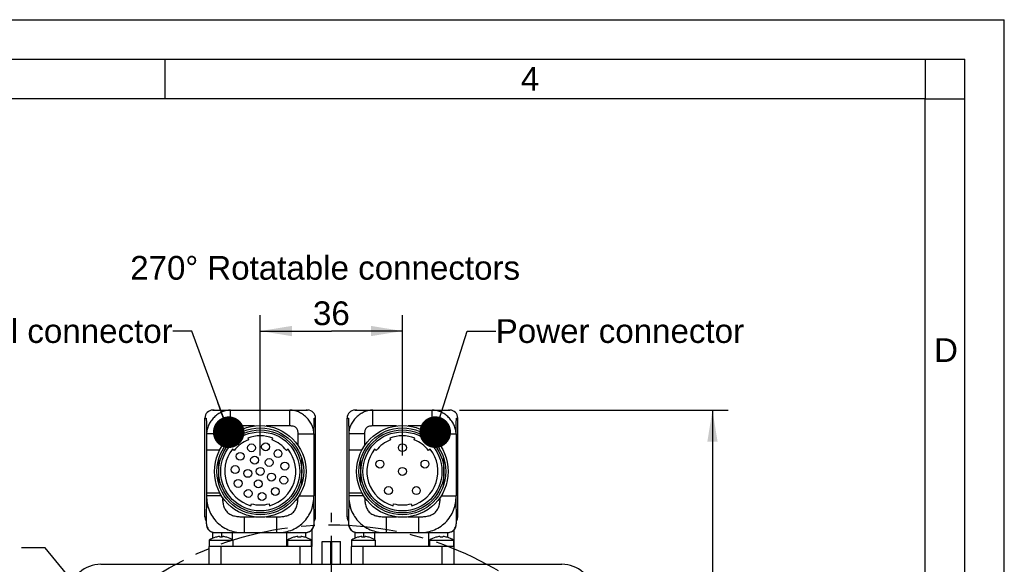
# Model space of a CAD drawing. Header units: millimetres. Extents: x 0 to 420, y 0 to 297.
# Tile 47 of 47: x 295 to 420, y 228 to 297. Entities that reach past the tile are written whole.
import ezdxf

# ---------------------------------------------------------------- set-up
doc = ezdxf.new("R2010")
doc.units = ezdxf.units.MM
doc.header["$LTSCALE"] = 23.1
doc.linetypes.add('CENTER', pattern=[0.6, 0.375, -0.075, 0.075, -0.075])
doc.layers.get('0').update_dxf_attribs({"linetype": 'CONTINUOUS'})
for name, color, linetype in [('AXIS', 7, 'CONTINUOUS'), ('COMPONENTS', 7, 'CONTINUOUS'), ('DETAIL', 7, 'CONTINUOUS'), ('DIMENSION', 7, 'CONTINUOUS')]:
    doc.layers.add(name, color=color, linetype=linetype)
doc.styles.get("Standard").update_dxf_attribs({"font": 'arial.ttf'})
doc.styles.add('TEXTSTYLE_2', font='arial.ttf')
doc.dimstyles.new('DIMSTYLE_3', dxfattribs={"dimtxt": 3, "dimasz": 4, "dimexe": 0.18, "dimexo": 0.0625, "dimgap": 0.09, "dimtad": 1, "dimlfac": 2, "dimdsep": 46, "dimtxsty": 'STANDARD', "dimblk": '_FILLED', "dimblk1": '_FILLED', "dimblk2": '_FILLED', "dimcen": 0.09, "dimadec": 0, "dimazin": 0, "dimtp": 0.5, "dimtm": 0.5, "dimtfac": 1, "dimtofl": 0, "dimtmove": 0, "dimatfit": 3, "dimldrblk": '_FILLED', "dimfxl": 1, "dimtolj": 1, "dimarcsym": 0})
doc.dimstyles.new('DIMSTYLE_4', dxfattribs={"dimtxt": 3, "dimasz": 4, "dimexe": 0.18, "dimexo": 0.0625, "dimgap": 0.09, "dimtad": 1, "dimlfac": 2, "dimdsep": 46, "dimtxsty": 'STANDARD', "dimblk": '_FILLED', "dimblk1": '_FILLED', "dimblk2": '_FILLED', "dimcen": 0.09, "dimadec": 0, "dimazin": 0, "dimtp": 0.3, "dimtm": 0.3, "dimtfac": 1, "dimtofl": 0, "dimtmove": 0, "dimatfit": 3, "dimldrblk": '_FILLED', "dimfxl": 1, "dimtolj": 1, "dimarcsym": 0})
doc.dimstyles.get("Standard").update_dxf_attribs({"dimtxt": 3, "dimasz": 4, "dimexe": 0.18, "dimexo": 0.0625, "dimgap": 0.09, "dimtad": 1, "dimdec": 3, "dimdsep": 46, "dimtxsty": 'STANDARD', "dimblk": '_FILLED', "dimblk1": '_FILLED', "dimblk2": '_FILLED', "dimcen": 0.09, "dimadec": 0, "dimazin": 0, "dimtol": 1, "dimtp": 0.001, "dimtm": 0.001, "dimtfac": 1, "dimtdec": 3, "dimtofl": 0, "dimtmove": 0, "dimatfit": 3, "dimldrblk": '_FILLED', "dimfxl": 1, "dimtolj": 1, "dimarcsym": 0})

# ---------------------------------------------------------------- blocks, each defined once
blk = doc.blocks.new('_FILLED')
at = {"color": 0, "linetype": 'BYBLOCK'}
blk.add_solid([(0, 0), (-1, 0.1625), (-1, -0.1625)], dxfattribs=at)
blk = doc.blocks.new('*D3')
at = {"layer": 'DIMENSION', "color": 2, "linetype": 'CONTINUOUS'}
for p, q in [((351.03, 247.62), (385.05, 247.62)), ((383.05, 247.62), (383.05, 201.62)), ((383.05, 155.62), (383.05, 201.62)), ((365.99, 155.62), (385.05, 155.62))]:
    blk.add_line(p, q, dxfattribs=at)
at = {"layer": 'DIMENSION', "color": 2, "linetype": 'CONTINUOUS', "xscale": 4, "yscale": 4, "zscale": 4}
for p, rotation in [((383.05, 247.62), 90), ((383.05, 155.62), 270)]:
    blk.add_blockref('_FILLED', p, dxfattribs=dict(at, rotation=rotation))
at = {"layer": 'DIMENSION', "color": 2, "linetype": 'CONTINUOUS', "insert": (379.3, 201.62), "char_height": 3, "width": 6.9926, "attachment_point": 2, "rotation": 90, "line_spacing_factor": 0.9}
blk.add_mtext('184', dxfattribs=at)
blk = doc.blocks.new('*D4')
at = {"layer": 'DIMENSION', "color": 2, "linetype": 'CONTINUOUS'}
for p, q in [((325.8, 241.87), (325.8, 259.62)), ((343.8, 241.87), (343.8, 259.62)), ((325.8, 257.62), (334.8, 257.62)), ((343.8, 257.62), (334.8, 257.62))]:
    blk.add_line(p, q, dxfattribs=at)
at = {"layer": 'DIMENSION', "color": 2, "linetype": 'CONTINUOUS', "xscale": 4, "yscale": 4, "zscale": 4, "rotation": 180}
blk.add_blockref('_FILLED', (325.8, 257.62), dxfattribs=at)
at = {"layer": 'DIMENSION', "color": 2, "linetype": 'CONTINUOUS', "xscale": 4, "yscale": 4, "zscale": 4}
blk.add_blockref('_FILLED', (343.8, 257.62), dxfattribs=at)
at = {"layer": 'DIMENSION', "color": 2, "linetype": 'CONTINUOUS', "insert": (334.8, 261.37), "char_height": 3, "width": 4.6617, "attachment_point": 2, "line_spacing_factor": 0.9}
blk.add_mtext('36', dxfattribs=at)

msp = doc.modelspace()

# ---------------------------------------------------------------- linework, layer by layer
at = {"color": 2, "linetype": 'CONTINUOUS'}
for p, q in [((0, 297), (420, 297)), ((420, 0), (420, 297)), ((20, 292), (415, 292)), ((313.75, 287), (313.75, 292)), ((410.00692, 286.94178), (410.00692, 291.94178)), ((415, 5), (415, 292)), ((409.97544, 287.00525), (414.97544, 287.00525))]:
    msp.add_line(p, q, dxfattribs=at)
at = {"color": 7, "linetype": 'CONTINUOUS'}
for p, q in [((410, 287), (25, 287)), ((410, 10), (410, 287))]:
    msp.add_line(p, q, dxfattribs=at)
at = {"layer": 'AXIS', "color": 2, "linetype": 'CENTER'}
msp.add_line((334.79516, 191.86563), (334.79516, 234.6402), dxfattribs=at)
msp.add_circle((334.79516, 191.86563), 41.25, dxfattribs=at)
at = {"layer": 'COMPONENTS', "color": 7, "linetype": 'CONTINUOUS'}
for p, q in [((319.79516, 247.61563), (319.93384, 247.61563)), ((319.95846, 247.61576), (319.90459, 247.6149)), ((319.92663, 247.61513), (319.91172, 247.61454)), ((319.9306, 247.61563), (319.91678, 247.61563)), ((319.93649, 247.61542), (319.92663, 247.61513)), ((319.93976, 247.61563), (331.79516, 247.61563)), ((320.003, 247.61562), (319.98953, 247.61556)), ((331.6395, 247.61563), (331.62409, 247.61578)), ((331.6487, 247.61545), (331.6395, 247.61563)), ((331.65481, 247.61564), (331.64763, 247.6157)), ((331.65717, 247.61522), (331.6487, 247.61545)), ((331.66208, 247.61553), (331.65481, 247.61564)), ((331.66585, 247.61493), (331.65717, 247.61522)), ((331.66944, 247.61537), (331.66208, 247.61553)), ((331.66602, 247.61493), (331.66539, 247.61495)), ((331.67673, 247.61516), (331.66944, 247.61537)), ((331.68369, 247.61491), (331.67673, 247.61516)), ((331.68977, 247.61465), (331.68369, 247.61491)), ((337.79516, 247.61563), (337.93384, 247.61563)), ((337.95846, 247.61576), (337.90459, 247.6149)), ((337.92663, 247.61513), (337.91172, 247.61454)), ((337.93649, 247.61542), (337.92663, 247.61513)), ((337.93976, 247.61563), (349.79516, 247.61563)), ((338.003, 247.61562), (337.98953, 247.61556)), ((349.6395, 247.61563), (349.62409, 247.61578)), ((349.6487, 247.61545), (349.6395, 247.61563)), ((349.65481, 247.61564), (349.64763, 247.6157)), ((349.65717, 247.61522), (349.6487, 247.61545)), ((349.66208, 247.61553), (349.65481, 247.61564)), ((349.66585, 247.61493), (349.65717, 247.61522)), ((349.66944, 247.61537), (349.66208, 247.61553)), ((349.67673, 247.61516), (349.66944, 247.61537)), ((349.68369, 247.61491), (349.67673, 247.61516)), ((349.68977, 247.61465), (349.68369, 247.61491)), ((318.79516, 234.11563), (318.79516, 246.61563)), ((332.79516, 234.11563), (332.79516, 246.61563)), ((336.79516, 234.11563), (336.79516, 246.61563)), ((350.79516, 234.11563), (350.79516, 246.61563)), ((324.20819, 244.07651), (324.29636, 243.84258)), ((327.29395, 243.84258), (327.38212, 244.07651)), ((342.20819, 244.07651), (342.29636, 243.84258)), ((345.29395, 243.84258), (345.38212, 244.07651)), ((322.47601, 242.52002), (322.28077, 242.67616)), ((329.30955, 242.67616), (329.1143, 242.52002)), ((340.47601, 242.52002), (340.28077, 242.67616)), ((347.30955, 242.67616), (347.1143, 242.52002)), ((320.54516, 238.22627), (320.54516, 241.50499)), ((331.04516, 238.22627), (331.04516, 241.50499)), ((338.54516, 238.22627), (338.54516, 241.50499)), ((349.04516, 238.22627), (349.04516, 241.50499)), ((324.60394, 235.52616), (324.67012, 235.76724)), ((326.92019, 235.76724), (326.98637, 235.52616)), ((342.60394, 235.52616), (342.67012, 235.76724)), ((344.92019, 235.76724), (344.98637, 235.52616)), ((318.95973, 234.1056), (318.95978, 234.11563)), ((318.95973, 234.1056), (318.95973, 233.484)), ((332.63054, 234.11563), (332.63059, 234.1056)), ((332.63059, 233.484), (332.63059, 234.1056)), ((336.95973, 234.1056), (336.95978, 234.11563)), ((336.95973, 234.1056), (336.95973, 233.484)), ((350.63054, 234.11563), (350.63059, 234.1056)), ((350.63059, 233.484), (350.63059, 234.1056)), ((319.79516, 231.41815), (319.79516, 232.17268)), ((320.3596, 232.11563), (331.23009, 232.11563)), ((320.92586, 231.53159), (320.92586, 232.11563)), ((322.28945, 231.20286), (322.28945, 232.11563)), ((329.1454, 230.36563), (329.1454, 232.11563)), ((331.5625, 231.50716), (331.5625, 232.13301)), ((332.30539, 232.43939), (332.30539, 230.36563)), ((337.79516, 231.41815), (337.79516, 232.17268)), ((338.3596, 232.11563), (349.23009, 232.11563)), ((338.92586, 231.53159), (338.92586, 232.11563)), ((340.28945, 231.20286), (340.28945, 232.11563)), ((347.1454, 230.36563), (347.1454, 232.11563)), ((349.5625, 231.50716), (349.5625, 232.13301)), ((350.30539, 232.43939), (350.30539, 230.36563)), ((319.34475, 231.16563), (319.34475, 230.36563)), ((319.34475, 231.16563), (322.34475, 231.16563)), ((320.11157, 231.52687), (320.10905, 231.53283)), ((320.66145, 231.52687), (320.65116, 231.62405)), ((321.03833, 231.62405), (321.02804, 231.52687)), ((321.58045, 231.53283), (321.57792, 231.52687)), ((322.34475, 231.16563), (322.34475, 230.36563)), ((329.24475, 231.16563), (329.24475, 230.36563)), ((329.24475, 231.16563), (332.24475, 231.16563)), ((330.01157, 231.52687), (330.00905, 231.53283)), ((330.56145, 231.52687), (330.55116, 231.62405)), ((330.93833, 231.62405), (330.92804, 231.52687)), ((331.48045, 231.53283), (331.47792, 231.52687)), ((332.24475, 231.16563), (332.24475, 230.36563)), ((333.64516, 228.11563), (333.64516, 230.99162)), ((333.64516, 230.99162), (334.83685, 230.99162)), ((334.74516, 228.11563), (334.74516, 230.99162)), ((334.84516, 228.11563), (334.84516, 230.99162)), ((334.84516, 230.99162), (335.94516, 230.99162)), ((335.94516, 228.11563), (335.94516, 230.99162)), ((337.34475, 231.16563), (337.34475, 230.36563)), ((337.34475, 231.16563), (340.34475, 231.16563)), ((338.11157, 231.52687), (338.10905, 231.53283)), ((338.66145, 231.52687), (338.65116, 231.62405)), ((339.03833, 231.62405), (339.02804, 231.52687)), ((339.58045, 231.53283), (339.57792, 231.52687)), ((340.34475, 231.16563), (340.34475, 230.36563)), ((347.24475, 231.16563), (347.24475, 230.36563)), ((347.24475, 231.16563), (350.24475, 231.16563)), ((348.01157, 231.52687), (348.00905, 231.53283)), ((348.56145, 231.52687), (348.55116, 231.62405)), ((348.93833, 231.62405), (348.92804, 231.52687)), ((349.48045, 231.53283), (349.47792, 231.52687)), ((350.24475, 231.16563), (350.24475, 230.36563)), ((319.29516, 230.36563), (319.29516, 228.11563)), ((332.30539, 230.36563), (319.29516, 230.36563)), ((332.29516, 230.36563), (332.29516, 228.11563)), ((337.29516, 230.36563), (337.29516, 228.11563)), ((350.30539, 230.36563), (337.29516, 230.36563)), ((350.29516, 230.36563), (350.29516, 228.11563)), ((305.60291, 228.11563), (363.98741, 228.11563))]:
    msp.add_line(p, q, dxfattribs=at)
at = {"layer": 'COMPONENTS', "color": 9, "linetype": 'CONTINUOUS'}
for p, q in [((322.03705, 245.61563), (322.03705, 247.61563)), ((329.55326, 245.61563), (329.55326, 247.61563)), ((340.03705, 245.61563), (340.03705, 247.61563)), ((347.55326, 245.61563), (347.55326, 247.61563)), ((318.79516, 246.61563), (318.79657, 246.61563)), ((318.79657, 234.11563), (318.79657, 246.61563)), ((325.05039, 245.61563), (322.03705, 245.61563)), ((329.55326, 245.61563), (326.53992, 245.61563)), ((332.79374, 234.11563), (332.79374, 246.61563)), ((332.79374, 246.61563), (332.79516, 246.61563)), ((336.79516, 246.61563), (336.79657, 246.61563)), ((336.79657, 234.11563), (336.79657, 246.61563)), ((343.05039, 245.61563), (340.03705, 245.61563)), ((347.55326, 245.61563), (344.53992, 245.61563)), ((350.79374, 234.11563), (350.79374, 246.61563)), ((350.79374, 246.61563), (350.79516, 246.61563)), ((319.00574, 244.61219), (319.00574, 242.56889)), ((321.00533, 244.61207), (319.00574, 244.61207)), ((321.00533, 244.61207), (321.00533, 243.13274)), ((330.58498, 243.13274), (330.58498, 244.61207)), ((330.58498, 244.61207), (332.58457, 244.61207)), ((332.58457, 244.61223), (332.58457, 236.78478)), ((337.00574, 244.61219), (337.00574, 242.56889)), ((339.00533, 244.61207), (337.00574, 244.61207)), ((339.00533, 244.61207), (339.00533, 243.13274)), ((348.58498, 243.13274), (348.58498, 244.61207)), ((348.58498, 244.61207), (350.58457, 244.61207)), ((350.58457, 244.61223), (350.58457, 236.78478)), ((320.66574, 242.56889), (319.00574, 242.56889)), ((338.66574, 242.56889), (337.00574, 242.56889)), ((319.00574, 237.16237), (319.00574, 236.78476)), ((319.00574, 237.16237), (320.66574, 237.16237)), ((337.00574, 237.16237), (337.00574, 236.78476)), ((337.00574, 237.16237), (338.66574, 237.16237)), ((319.00574, 236.78476), (318.95978, 233.484)), ((320.88334, 236.78483), (319.00574, 236.78483)), ((330.70697, 236.78483), (332.58457, 236.78483)), ((332.63054, 233.484), (332.58457, 236.78478)), ((337.00574, 236.78476), (336.95978, 233.484)), ((338.88334, 236.78483), (337.00574, 236.78483)), ((348.70697, 236.78483), (350.58457, 236.78483)), ((350.63054, 233.484), (350.58457, 236.78478)), ((318.79516, 234.11563), (318.95978, 234.11563)), ((318.95973, 233.484), (318.95978, 233.484)), ((318.95978, 234.11563), (318.95978, 234.1056)), ((323.75495, 234.11563), (323.75495, 232.11563)), ((323.75495, 234.11563), (325.05039, 234.11563)), ((326.53992, 234.11563), (327.83537, 234.11563)), ((327.83537, 234.11563), (327.83537, 232.11563)), ((332.63059, 234.1056), (332.63054, 234.11563)), ((332.63054, 234.11563), (332.79516, 234.11563)), ((332.63059, 233.484), (332.63054, 233.484)), ((336.79516, 234.11563), (336.95978, 234.11563)), ((336.95973, 233.484), (336.95978, 233.484)), ((336.95978, 234.11563), (336.95978, 234.1056)), ((341.75495, 234.11563), (341.75495, 232.11563)), ((341.75495, 234.11563), (343.05039, 234.11563)), ((344.53992, 234.11563), (345.83537, 234.11563)), ((345.83537, 234.11563), (345.83537, 232.11563)), ((350.63059, 234.1056), (350.63054, 234.11563)), ((350.63054, 234.11563), (350.79516, 234.11563)), ((350.63059, 233.484), (350.63054, 233.484)), ((320.79516, 230.36563), (320.79516, 228.11563)), ((330.79516, 230.36563), (330.79516, 228.11563)), ((338.79516, 230.36563), (338.79516, 228.11563)), ((348.79516, 230.36563), (348.79516, 228.11563))]:
    msp.add_line(p, q, dxfattribs=at)
at = {"layer": 'COMPONENTS', "color": 7, "linetype": 'CONTINUOUS'}
for points in [[(319.90459, 247.6149), (319.8683, 247.61281), (319.8459, 247.61082), (319.82945, 247.60905), (319.81894, 247.60778)], [(331.69626, 247.61434), (331.69564, 247.61437), (331.68977, 247.61465)], [(337.90459, 247.6149), (337.8683, 247.61281), (337.8459, 247.61082), (337.82945, 247.60905), (337.81894, 247.60778)], [(349.69626, 247.61434), (349.69564, 247.61437), (349.68977, 247.61465)], [(318.95972, 233.484), (318.96024, 233.42295), (318.96406, 233.31321), (318.97184, 233.20734), (318.98388, 233.10577), (319.00052, 233.00832), (319.02236, 232.91423), (319.04966, 232.82417), (319.0828, 232.73858), (319.12287, 232.65625), (319.1698, 232.57848), (319.22324, 232.50654), (319.2845, 232.4396), (319.35258, 232.3788), (319.42605, 232.32527), (319.50569, 232.27843), (319.59062, 232.23832), (319.67928, 232.20503), (319.77231, 232.17778), (319.86949, 232.1561), (319.97009, 232.13958), (320.07446, 232.1277), (320.18265, 232.12003), (320.29445, 232.11621), (320.35958, 232.11563)], [(331.2301, 232.11563), (331.29152, 232.11614), (331.40334, 232.11981), (331.51156, 232.12731), (331.61596, 232.13899), (331.71661, 232.15529), (331.81386, 232.17673), (331.907, 232.20369), (331.99576, 232.23667), (332.08085, 232.27647), (332.16072, 232.32297), (332.23444, 232.37611), (332.3028, 232.43658), (332.36437, 232.50326), (332.41819, 232.57501), (332.46547, 232.65255), (332.50579, 232.73468), (332.53924, 232.82018), (332.56684, 232.91009), (332.58893, 233.00411), (332.60581, 233.10151), (332.61805, 233.20304), (332.62602, 233.30889), (332.62999, 233.41863), (332.63059, 233.484)], [(336.95972, 233.484), (336.96024, 233.42295), (336.96406, 233.31321), (336.97184, 233.20734), (336.98388, 233.10577), (337.00052, 233.00832), (337.02236, 232.91423), (337.04966, 232.82417), (337.0828, 232.73858), (337.12287, 232.65625), (337.1698, 232.57848), (337.22324, 232.50654), (337.2845, 232.4396), (337.35258, 232.3788), (337.42605, 232.32527), (337.50569, 232.27843), (337.59062, 232.23832), (337.67928, 232.20503), (337.77231, 232.17778), (337.86949, 232.1561), (337.97009, 232.13958), (338.07446, 232.1277), (338.18265, 232.12003), (338.29445, 232.11621), (338.35958, 232.11563)], [(349.2301, 232.11563), (349.29152, 232.11614), (349.40334, 232.11981), (349.51156, 232.12731), (349.61596, 232.13899), (349.71661, 232.15529), (349.81386, 232.17673), (349.907, 232.20369), (349.99576, 232.23667), (350.08085, 232.27647), (350.16072, 232.32297), (350.23444, 232.37611), (350.3028, 232.43658), (350.36437, 232.50326), (350.41819, 232.57501), (350.46547, 232.65255), (350.50579, 232.73468), (350.53924, 232.82018), (350.56684, 232.91009), (350.58893, 233.00411), (350.60581, 233.10151), (350.61805, 233.20304), (350.62602, 233.30889), (350.62999, 233.41863), (350.63059, 233.484)]]:
    msp.add_lwpolyline(points, dxfattribs=at)
for centre, radius in [((325.79516, 239.86563), 5.8), ((343.79516, 239.86563), 5.8), ((325.79516, 239.86563), 5.5), ((325.79516, 239.86563), 5.25), ((325.79516, 239.86563), 5), ((343.79516, 239.86563), 5.5), ((343.79516, 239.86563), 5.25), ((343.79516, 239.86563), 5), ((324.68317, 242.84699), 0.5), ((326.47154, 242.97489), 0.5), ((343.79516, 242.86563), 0.5), ((323.24785, 241.77252), 0.5), ((328.04516, 242.11563), 0.5), ((325.07286, 241.28321), 0.5), ((326.92016, 240.99063), 0.5), ((328.90442, 240.54201), 0.5), ((340.94199, 240.79268), 0.5), ((346.64833, 240.79268), 0.5), ((322.62128, 240.09263), 0.5), ((324.22375, 239.61674), 0.5), ((325.79516, 239.86563), 0.5), ((327.21274, 239.14334), 0.5), ((343.79516, 239.86563), 0.5), ((323.0024, 238.34067), 0.5), ((325.54627, 238.29423), 0.5), ((328.77651, 238.75364), 0.5), ((324.2702, 237.07287), 0.5), ((326.02216, 236.69176), 0.5), ((327.70205, 237.31832), 0.5), ((342.0318, 237.43858), 0.5), ((345.55851, 237.43858), 0.5)]:
    msp.add_circle(centre, radius, dxfattribs=at)
for centre, radius, start, end in [((319.79516, 246.61563), 1, 90, 180), ((331.79516, 246.61563), 1, 0, 90), ((337.79516, 246.61563), 1, 90, 180), ((349.79516, 246.61563), 1, 0, 90), ((325.79516, 239.86563), 4.5, 69.35, 110.65), ((343.79516, 239.86563), 4.5, 69.35, 110.65), ((325.79516, 239.86563), 4.25, 110.65, 141.35), ((325.79516, 239.86563), 4.25, 38.65, 69.35), ((343.79516, 239.86563), 4.25, 110.65, 141.35), ((343.79516, 239.86563), 4.25, 38.65, 69.35), ((325.79516, 239.86563), 4.5, 141.35, 254.65), ((325.79516, 239.86563), 4.5, 285.35, 38.65), ((343.79516, 239.86563), 4.5, 141.35, 254.65), ((343.79516, 239.86563), 4.5, 285.35, 38.65), ((325.79516, 239.86563), 4.25, 254.65, 285.35), ((343.79516, 239.86563), 4.25, 254.65, 285.35), ((319.79516, 234.11563), 1, 180, 213.2635392), ((331.79516, 234.11563), 1, 326.7364608, 360), ((337.79516, 234.11563), 1, 180, 213.2635392), ((349.79516, 234.11563), 1, 326.7364608, 360), ((320.84475, 229.02252), 2.6159, 106.3343251, 124.9888075), ((320.84464, 229.00315), 2.62803, 94.2219722, 106.1971165), ((320.84475, 228.70903), 2.82379, 86.2782799, 93.7217201), ((320.84495, 229.00368), 2.62749, 73.8016569, 85.7792544), ((320.84475, 229.02252), 2.6159, 55.0111925, 73.6656749), ((330.74475, 229.02252), 2.6159, 106.3343251, 124.9888075), ((330.74464, 229.00315), 2.62803, 94.2219722, 106.1971165), ((330.74475, 228.70903), 2.82379, 86.2782799, 93.7217201), ((330.74495, 229.00368), 2.62749, 73.8016569, 85.7792544), ((330.74475, 229.02252), 2.6159, 55.0111925, 73.6656749), ((338.84475, 229.02252), 2.6159, 106.3343251, 124.9888075), ((338.84464, 229.00315), 2.62803, 94.2219722, 106.1971165), ((338.84475, 228.70903), 2.82379, 86.2782799, 93.7217201), ((338.84495, 229.00368), 2.62749, 73.8016569, 85.7792544), ((338.84475, 229.02252), 2.6159, 55.0111925, 73.6656749), ((348.74475, 229.02252), 2.6159, 106.3343251, 124.9888075), ((348.74464, 229.00315), 2.62803, 94.2219722, 106.1971165), ((348.74475, 228.70903), 2.82379, 86.2782799, 93.7217201), ((348.74495, 229.00368), 2.62749, 73.8016569, 85.7792544), ((348.74475, 229.02252), 2.6159, 55.0111925, 73.6656749), ((305.60291, 224.11563), 4, 90, 132.1509554), ((363.98741, 224.11563), 4, 47.8490446, 90)]:
    msp.add_arc(centre, radius, start, end, dxfattribs=at)
at = {"layer": 'COMPONENTS', "color": 9, "linetype": 'CONTINUOUS'}
for centre, radius, start, end in [((319.79648, 246.61574), 0.9999, 90.0062159, 180.0061758), ((331.79383, 246.61574), 0.9999, 359.9938242, 89.9937841), ((337.79648, 246.61574), 0.9999, 90.0062159, 180.0061758), ((349.79383, 246.61574), 0.9999, 359.9938242, 89.9937841), ((319.79654, 234.11559), 0.99997, 179.9975414, 213.1142352), ((331.79377, 234.11559), 0.99997, 326.8857648, 0.0024586), ((337.79654, 234.11559), 0.99997, 179.9975414, 213.1142352), ((349.79377, 234.11559), 0.99997, 326.8857648, 0.0024586)]:
    msp.add_arc(centre, radius, start, end, dxfattribs=at)
for points, knots in [([(322.03705, 247.61563), (321.85454, 247.61564), (321.48094, 247.57829), (320.93391, 247.39831), (320.41288, 247.10264), (319.94025, 246.70801), (319.54128, 246.23754), (319.23893, 245.71713), (319.05077, 245.16991), (319.0078, 244.79512), (319.00574, 244.61214)], [0, 0, 0, 0, 0.117035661, 0.238680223, 0.366633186, 0.498920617, 0.631515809, 0.760226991, 0.882655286, 1, 1, 1, 1]), ([(332.58457, 244.61216), (332.58251, 244.79515), (332.53953, 245.16996), (332.35136, 245.71719), (332.04903, 246.23761), (331.65002, 246.70801), (331.17745, 247.10266), (330.65642, 247.39836), (330.10936, 247.57827), (329.73577, 247.61561), (329.55326, 247.61563)], [0, 0, 0, 0, 0.117352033, 0.239785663, 0.368493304, 0.501084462, 0.633365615, 0.761312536, 0.882970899, 1, 1, 1, 1]), ([(340.03705, 247.61563), (339.85454, 247.61564), (339.48094, 247.57829), (338.93391, 247.39831), (338.41288, 247.10264), (337.94025, 246.70801), (337.54128, 246.23754), (337.23893, 245.71713), (337.05077, 245.16991), (337.0078, 244.79512), (337.00574, 244.61214)], [0, 0, 0, 0, 0.117035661, 0.238680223, 0.366633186, 0.498920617, 0.631515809, 0.760226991, 0.882655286, 1, 1, 1, 1]), ([(350.58457, 244.61216), (350.58251, 244.79515), (350.53953, 245.16996), (350.35136, 245.71719), (350.04903, 246.23761), (349.65002, 246.70801), (349.17745, 247.10266), (348.65642, 247.39836), (348.10936, 247.57827), (347.73577, 247.61561), (347.55326, 247.61563)], [0, 0, 0, 0, 0.117352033, 0.239785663, 0.368493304, 0.501084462, 0.633365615, 0.761312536, 0.882970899, 1, 1, 1, 1]), ([(318.79657, 246.61563), (318.80591, 246.61563), (318.82458, 246.61563), (318.85259, 246.61563), (318.88059, 246.61563), (318.90393, 246.61562), (318.92027, 246.61564), (318.9296, 246.61561), (318.93663, 246.61572), (318.9418, 246.61539), (318.94554, 246.61591), (318.94789, 246.614), (318.94925, 246.60916), (318.95089, 246.60141), (318.95252, 246.59021), (318.95508, 246.56903), (318.95789, 246.53485), (318.96118, 246.48505), (318.96575, 246.39764), (318.97103, 246.26584), (318.97679, 246.08488), (318.98227, 245.8781), (318.98747, 245.65095), (318.99241, 245.40767), (318.99878, 245.05967), (319.00303, 244.7931), (319.00574, 244.61219)], [0, 0, 0, 0, 0.012997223, 0.025994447, 0.03899167, 0.051988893, 0.058487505, 0.06173681, 0.064986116, 0.068235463, 0.069047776, 0.070036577, 0.072077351, 0.075886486, 0.081158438, 0.087779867, 0.10560645, 0.128881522, 0.157277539, 0.227450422, 0.312517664, 0.409345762, 0.51542935, 0.628837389, 0.748105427, 1, 1, 1, 1]), ([(322.03705, 245.61563), (321.96719, 245.61563), (321.82738, 245.61099), (321.61937, 245.58162), (321.41867, 245.51672), (321.24127, 245.39924), (321.11415, 245.22824), (321.04273, 245.02941), (321.01043, 244.82174), (321.00534, 244.68192), (321.00533, 244.61207)], [0, 0, 0, 0, 0.125133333, 0.250250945, 0.375255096, 0.500051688, 0.624806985, 0.749779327, 0.874876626, 1, 1, 1, 1]), ([(330.58498, 244.61207), (330.58497, 244.68193), (330.57988, 244.82175), (330.54758, 245.02942), (330.47616, 245.22825), (330.34904, 245.39925), (330.17164, 245.51672), (329.97095, 245.58162), (329.76293, 245.61098), (329.62312, 245.61564), (329.55326, 245.61563)], [0, 0, 0, 0, 0.125128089, 0.250230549, 0.375197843, 0.499951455, 0.624744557, 0.749747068, 0.874864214, 1, 1, 1, 1]), ([(332.58457, 244.61223), (332.58728, 244.79313), (332.59154, 245.0597), (332.59791, 245.40769), (332.60284, 245.65096), (332.60804, 245.87811), (332.61353, 246.08489), (332.61928, 246.26585), (332.62456, 246.39765), (332.62913, 246.48505), (332.63243, 246.53485), (332.63523, 246.56901), (332.63781, 246.59021), (332.63942, 246.60141), (332.64104, 246.60916), (332.64246, 246.61393), (332.64477, 246.61584), (332.64732, 246.61558), (332.6502, 246.61562), (332.65488, 246.61564), (332.66071, 246.61563), (332.67004, 246.61563), (332.68638, 246.61563), (332.70972, 246.61563), (332.73773, 246.61563), (332.76573, 246.61563), (332.78441, 246.61563), (332.79374, 246.61563)], [0, 0, 0, 0, 0.251898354, 0.371171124, 0.484583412, 0.590670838, 0.687502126, 0.772571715, 0.842744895, 0.871147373, 0.894416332, 0.912235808, 0.918847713, 0.924169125, 0.927939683, 0.92995191, 0.930948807, 0.931761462, 0.933386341, 0.935011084, 0.938260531, 0.941509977, 0.948008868, 0.961006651, 0.974004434, 0.987002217, 1, 1, 1, 1]), ([(336.79657, 246.61563), (336.80591, 246.61563), (336.82458, 246.61563), (336.85259, 246.61563), (336.88059, 246.61563), (336.90393, 246.61562), (336.92027, 246.61564), (336.9296, 246.61561), (336.93663, 246.61572), (336.9418, 246.61539), (336.94554, 246.61591), (336.94789, 246.614), (336.94925, 246.60916), (336.95089, 246.60141), (336.95252, 246.59021), (336.95508, 246.56903), (336.95789, 246.53485), (336.96118, 246.48505), (336.96575, 246.39764), (336.97103, 246.26584), (336.97679, 246.08488), (336.98227, 245.8781), (336.98747, 245.65095), (336.99241, 245.40767), (336.99878, 245.05967), (337.00303, 244.7931), (337.00574, 244.61219)], [0, 0, 0, 0, 0.012997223, 0.025994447, 0.03899167, 0.051988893, 0.058487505, 0.06173681, 0.064986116, 0.068235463, 0.069047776, 0.070036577, 0.072077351, 0.075886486, 0.081158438, 0.087779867, 0.10560645, 0.128881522, 0.157277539, 0.227450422, 0.312517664, 0.409345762, 0.51542935, 0.628837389, 0.748105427, 1, 1, 1, 1]), ([(340.03705, 245.61563), (339.96719, 245.61563), (339.82738, 245.61099), (339.61937, 245.58162), (339.41867, 245.51672), (339.24127, 245.39924), (339.11415, 245.22824), (339.04273, 245.02941), (339.01043, 244.82174), (339.00534, 244.68192), (339.00533, 244.61207)], [0, 0, 0, 0, 0.125133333, 0.250250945, 0.375255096, 0.500051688, 0.624806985, 0.749779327, 0.874876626, 1, 1, 1, 1]), ([(348.58498, 244.61207), (348.58497, 244.68193), (348.57988, 244.82175), (348.54758, 245.02942), (348.47616, 245.22825), (348.34904, 245.39925), (348.17164, 245.51672), (347.97095, 245.58162), (347.76293, 245.61098), (347.62312, 245.61564), (347.55326, 245.61563)], [0, 0, 0, 0, 0.125128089, 0.250230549, 0.375197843, 0.499951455, 0.624744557, 0.749747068, 0.874864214, 1, 1, 1, 1]), ([(350.58457, 244.61223), (350.58728, 244.79313), (350.59154, 245.0597), (350.59791, 245.40769), (350.60284, 245.65096), (350.60804, 245.87811), (350.61353, 246.08489), (350.61928, 246.26585), (350.62456, 246.39765), (350.62913, 246.48505), (350.63243, 246.53485), (350.63523, 246.56901), (350.63781, 246.59021), (350.63942, 246.60141), (350.64104, 246.60916), (350.64246, 246.61393), (350.64477, 246.61584), (350.64732, 246.61558), (350.6502, 246.61562), (350.65488, 246.61564), (350.66071, 246.61563), (350.67004, 246.61563), (350.68638, 246.61563), (350.70972, 246.61563), (350.73773, 246.61563), (350.76573, 246.61563), (350.78441, 246.61563), (350.79374, 246.61563)], [0, 0, 0, 0, 0.251898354, 0.371171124, 0.484583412, 0.590670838, 0.687502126, 0.772571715, 0.842744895, 0.871147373, 0.894416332, 0.912235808, 0.918847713, 0.924169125, 0.927939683, 0.92995191, 0.930948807, 0.931761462, 0.933386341, 0.935011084, 0.938260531, 0.941509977, 0.948008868, 0.961006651, 0.974004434, 0.987002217, 1, 1, 1, 1]), ([(319.00574, 242.56889), (319.00575, 242.34344), (319.00648, 241.44235), (319.00838, 240.54127), (319.00838, 239.86563)], [0, 0, 0, 0, 0.250194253, 1, 1, 1, 1]), ([(337.00574, 242.56889), (337.00575, 242.34344), (337.00648, 241.44235), (337.00838, 240.54127), (337.00838, 239.86563)], [0, 0, 0, 0, 0.250194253, 1, 1, 1, 1]), ([(319.00838, 239.86563), (319.00838, 239.64013), (319.00787, 238.73905), (319.00579, 237.83796), (319.00574, 237.16237)], [0, 0, 0, 0, 0.250249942, 1, 1, 1, 1]), ([(337.00838, 239.86563), (337.00838, 239.64013), (337.00787, 238.73905), (337.00579, 237.83796), (337.00574, 237.16237)], [0, 0, 0, 0, 0.250249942, 1, 1, 1, 1]), ([(319.00574, 236.78478), (319.00748, 236.47814), (319.05018, 235.8632), (319.2881, 234.96115), (319.72246, 234.12058), (320.33231, 233.38311), (321.08043, 232.78806), (321.92787, 232.3722), (322.83283, 232.15182), (323.44782, 232.11563), (323.75491, 232.11563)], [0, 0, 0, 0, 0.123220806, 0.246519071, 0.372200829, 0.500355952, 0.628260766, 0.753481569, 0.876602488, 1, 1, 1, 1]), ([(321.00764, 236.59499), (321.0121, 236.41554), (321.03443, 236.05672), (321.13066, 235.52577), (321.29829, 235.10395), (321.50592, 234.80955), (321.69838, 234.61931), (321.92096, 234.4657), (322.24496, 234.30904), (322.68088, 234.19031), (323.21618, 234.12618), (323.57542, 234.11563), (323.75495, 234.11563)], [0, 0, 0, 0, 0.125071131, 0.250067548, 0.374864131, 0.43737661, 0.499890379, 0.562406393, 0.624930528, 0.749863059, 0.874911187, 1, 1, 1, 1]), ([(327.83537, 234.11563), (328.0149, 234.11563), (328.37413, 234.12618), (328.90944, 234.19031), (329.34535, 234.30905), (329.66936, 234.4657), (329.89193, 234.61931), (330.0844, 234.80955), (330.29203, 235.10395), (330.45965, 235.52577), (330.55588, 236.05673), (330.57821, 236.41555), (330.58268, 236.59499)], [0, 0, 0, 0, 0.125089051, 0.250137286, 0.375069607, 0.437592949, 0.500108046, 0.562621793, 0.625135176, 0.749932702, 0.874929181, 1, 1, 1, 1]), ([(327.83542, 232.11563), (328.14251, 232.11563), (328.7575, 232.15182), (329.66246, 232.37221), (330.5099, 232.78807), (331.25801, 233.38311), (331.86786, 234.12059), (332.30223, 234.96117), (332.54013, 235.86321), (332.58283, 236.47816), (332.58457, 236.7848)], [0, 0, 0, 0, 0.123397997, 0.24651877, 0.371739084, 0.499642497, 0.627798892, 0.753481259, 0.876779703, 1, 1, 1, 1]), ([(337.00574, 236.78478), (337.00748, 236.47814), (337.05018, 235.8632), (337.2881, 234.96115), (337.72246, 234.12058), (338.33231, 233.38311), (339.08043, 232.78806), (339.92787, 232.3722), (340.83283, 232.15182), (341.44782, 232.11563), (341.75491, 232.11563)], [0, 0, 0, 0, 0.123220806, 0.246519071, 0.372200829, 0.500355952, 0.628260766, 0.753481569, 0.876602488, 1, 1, 1, 1]), ([(339.00764, 236.59499), (339.0121, 236.41554), (339.03443, 236.05672), (339.13066, 235.52577), (339.29829, 235.10395), (339.50592, 234.80955), (339.69838, 234.61931), (339.92096, 234.4657), (340.24496, 234.30904), (340.68088, 234.19031), (341.21618, 234.12618), (341.57542, 234.11563), (341.75495, 234.11563)], [0, 0, 0, 0, 0.125071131, 0.250067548, 0.374864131, 0.43737661, 0.499890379, 0.562406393, 0.624930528, 0.749863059, 0.874911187, 1, 1, 1, 1]), ([(345.83537, 234.11563), (346.0149, 234.11563), (346.37413, 234.12618), (346.90944, 234.19031), (347.34535, 234.30905), (347.66936, 234.4657), (347.89193, 234.61931), (348.0844, 234.80955), (348.29203, 235.10395), (348.45965, 235.52577), (348.55588, 236.05673), (348.57821, 236.41555), (348.58268, 236.59499)], [0, 0, 0, 0, 0.125089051, 0.250137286, 0.375069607, 0.437592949, 0.500108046, 0.562621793, 0.625135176, 0.749932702, 0.874929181, 1, 1, 1, 1]), ([(345.83542, 232.11563), (346.14251, 232.11563), (346.7575, 232.15182), (347.66246, 232.37221), (348.5099, 232.78807), (349.25801, 233.38311), (349.86786, 234.12059), (350.30223, 234.96117), (350.54013, 235.86321), (350.58283, 236.47816), (350.58457, 236.7848)], [0, 0, 0, 0, 0.123397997, 0.24651877, 0.371739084, 0.499642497, 0.627798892, 0.753481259, 0.876779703, 1, 1, 1, 1]), ([(318.95978, 233.484), (318.95996, 233.39027), (318.96832, 233.20275), (319.01927, 232.92502), (319.12725, 232.66214), (319.30238, 232.4363), (319.53447, 232.26987), (319.80003, 232.16971), (320.07831, 232.12315), (320.26584, 232.11568), (320.3596, 232.11563)], [0, 0, 0, 0, 0.124938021, 0.249685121, 0.37461761, 0.500047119, 0.625410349, 0.750273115, 0.875017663, 1, 1, 1, 1]), ([(331.23008, 232.11563), (331.3239, 232.11567), (331.51154, 232.1231), (331.78999, 232.16962), (332.0557, 232.26979), (332.28789, 232.43624), (332.46305, 232.66208), (332.571, 232.92495), (332.62199, 233.20268), (332.63035, 233.39024), (332.63054, 233.484)], [0, 0, 0, 0, 0.125012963, 0.249799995, 0.374699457, 0.500076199, 0.625469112, 0.750342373, 0.875058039, 1, 1, 1, 1]), ([(336.95978, 233.484), (336.95996, 233.39027), (336.96832, 233.20275), (337.01927, 232.92502), (337.12725, 232.66214), (337.30238, 232.4363), (337.53447, 232.26987), (337.80003, 232.16971), (338.07831, 232.12315), (338.26584, 232.11568), (338.3596, 232.11563)], [0, 0, 0, 0, 0.124938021, 0.249685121, 0.37461761, 0.500047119, 0.625410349, 0.750273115, 0.875017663, 1, 1, 1, 1]), ([(349.23008, 232.11563), (349.3239, 232.11567), (349.51154, 232.1231), (349.78999, 232.16962), (350.0557, 232.26979), (350.28789, 232.43624), (350.46305, 232.66208), (350.571, 232.92495), (350.62199, 233.20268), (350.63035, 233.39024), (350.63054, 233.484)], [0, 0, 0, 0, 0.125012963, 0.249799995, 0.374699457, 0.500076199, 0.625469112, 0.750342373, 0.875058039, 1, 1, 1, 1])]:
    msp.add_open_spline(points, degree=3, knots=knots, dxfattribs=at)

# ---------------------------------------------------------------- texts
at = {"color": 2, "linetype": 'CONTINUOUS', "char_height": 3, "attachment_point": 1, "line_spacing_factor": 0.9, "style": 'TEXTSTYLE_2'}
for s, insert, width in [('4', (358.78169, 291.00448), 2.330855), ('D', (411.10333, 256.7095), 3.0223048)]:
    msp.add_mtext(s, dxfattribs=dict(at, insert=insert, width=width))
at = {"layer": 'DETAIL', "color": 2, "linetype": 'CONTINUOUS', "char_height": 3, "line_spacing_factor": 0.9}
for s, insert, width, attachment_point in [('270\\Fgdt;{\\Fgdt;~}\\Farial.ttf; Rotatable connectors', (309.33103, 267.11564), 49.732342, 1), ('Signal connector', (314.70924, 259.11564), 31.2379182, 3), ('Power connector', (355.60901, 259.11564), 31.472119, 1)]:
    msp.add_mtext(s, dxfattribs=dict(at, insert=insert, width=width, attachment_point=attachment_point))

# ---------------------------------------------------------------- dimensions: what is measured, and where the dimension line sits
at = {"layer": 'DIMENSION', "color": 2, "linetype": 'CONTINUOUS'}
dim = msp.add_linear_dim(base=(343.79516, 257.61564), p1=(325.79516, 241.86563), p2=(343.79516, 241.86563), dimstyle='DIMSTYLE_4', dxfattribs=at)
dim.commit()
dim.dimension.update_dxf_attribs({"geometry": '*D4', "text_midpoint": (332.4643, 259.86564), "dimtype": 160})
dim = msp.add_linear_dim(base=(383.04516, 155.61563), p1=(351.02834, 247.61563), p2=(365.98741, 155.61563), angle=270, dimstyle='DIMSTYLE_3', dxfattribs=at)
dim.commit()
dim.dimension.update_dxf_attribs({"geometry": '*D3', "text_midpoint": (382.36175, 198.48996), "dimtype": 160})

# ---------------------------------------------------------------- leaders
at = {"layer": 'DETAIL', "color": 2, "linetype": 'CONTINUOUS'}
for points, override in [([(321.80264, 244.81982), (317.11916, 257.61564), (314.70924, 257.61564)], {"dimtad": 0, "dimldrblk": 'DOT'}), ([(347.94923, 244.83079), (351.98363, 257.61564), (355.60901, 257.61564)], {"dimtad": 0, "dimldrblk": 'DOT'}), ([(304.17455, 223.36886), (298.57173, 230.20132), (295.54678, 230.20132)], {"dimtad": 0})]:
    msp.add_leader(points, dimstyle='STANDARD', override=override, dxfattribs=at)

doc.saveas('drawing.dxf')
